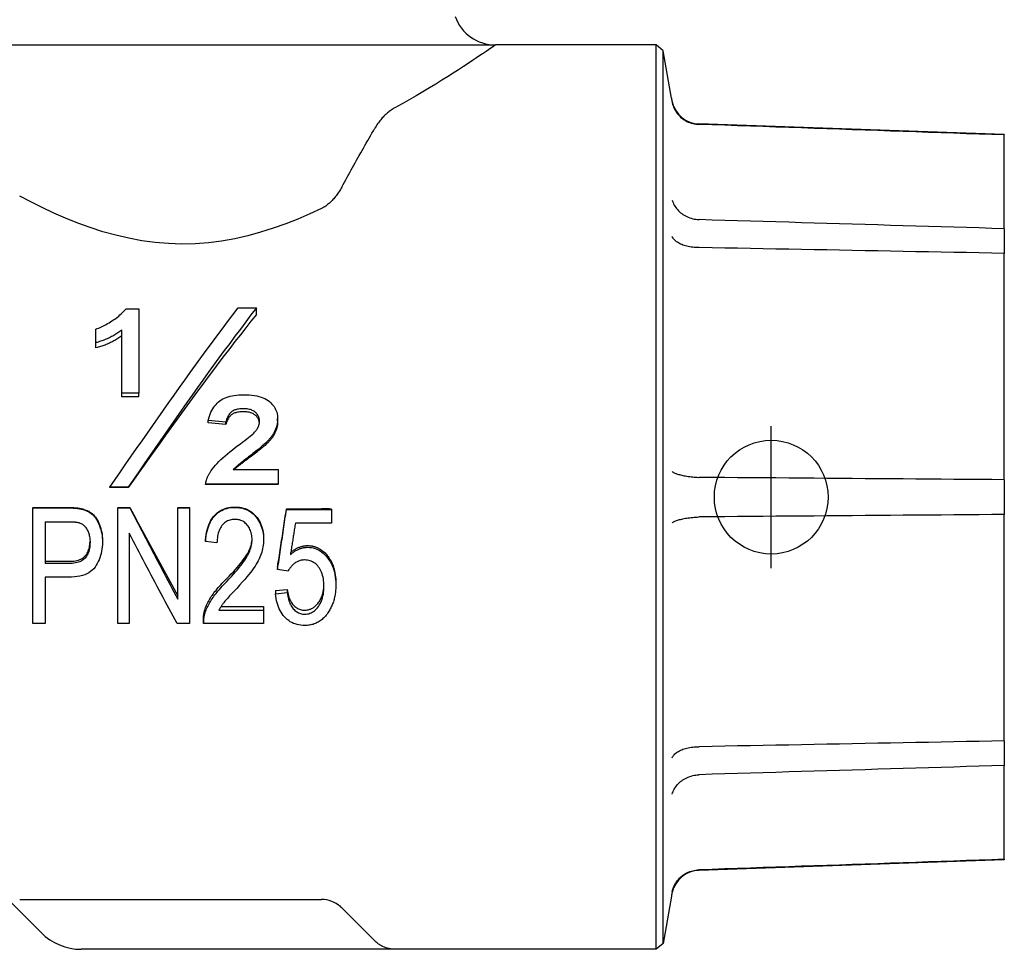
# Model space of a CAD drawing. Header units: millimetres. Extents: x 228 to 1591, y 52 to 328.
# Tile 2 of 5: x 320 to 355, y 196 to 229. Entities that reach past the tile are written whole.
import ezdxf

# ---------------------------------------------------------------- set-up
doc = ezdxf.new("R2010")
doc.units = ezdxf.units.MM
doc.layers.add('DETAIL', color=2, linetype='Continuous')
doc.layers.add('ORIGIN', color=6, linetype='Continuous')

msp = doc.modelspace()

# ---------------------------------------------------------------- linework, layer by layer
at = {"layer": 'DETAIL'}
for p, q in [((315.145, 227.717), (337.145, 227.717)), ((342.794, 227.717), (337.145, 227.717)), ((343.04, 227.51), (342.794, 227.717)), ((342.794, 195.917), (342.794, 227.717)), ((343.04, 196.123), (343.04, 227.51)), ((343.333, 225.848), (343.04, 227.51)), ((355.045, 224.567), (344.3, 224.942)), ((344.313, 224.923), (344.3, 224.923)), ((355.045, 224.567), (355.045, 224.552)), ((355.045, 221.254), (355.045, 224.552)), ((355.045, 221.254), (355.045, 220.389)), ((355.045, 212.428), (355.045, 220.389)), ((324.156, 218.444), (324.6, 218.444)), ((324.6, 218.444), (324.6, 215.473)), ((328.094, 218.469), (328.734, 218.469)), ((328.734, 218.242), (328.734, 218.469)), ((323.091, 217.249), (323.091, 217.729)), ((324.005, 215.473), (324.005, 217.69)), ((323.091, 217.064), (323.091, 217.249)), ((324.6, 215.473), (324.005, 215.473)), ((324.005, 215.348), (324.005, 215.473)), ((324.6, 215.348), (324.6, 215.473)), ((324.6, 215.348), (324.005, 215.348)), ((327.655, 214.456), (327.037, 214.516)), ((327.037, 214.424), (327.037, 214.516)), ((327.655, 214.366), (327.037, 214.424)), ((327.655, 214.366), (327.655, 214.456)), ((329.484, 214.483), (329.484, 214.577)), ((327.92, 212.784), (329.498, 212.784)), ((329.498, 212.784), (329.498, 212.273)), ((355.045, 212.428), (355.045, 211.205)), ((324.229, 212.164), (323.585, 212.164)), ((323.585, 212.153), (323.585, 212.164)), ((324.229, 212.153), (323.585, 212.153)), ((324.229, 212.153), (324.229, 212.164)), ((329.498, 212.273), (326.95, 212.273)), ((326.95, 212.258), (326.95, 212.273)), ((329.498, 212.258), (326.95, 212.258)), ((329.498, 212.258), (329.498, 212.273)), ((320.877, 211.453), (322.085, 211.453)), ((320.877, 211.453), (320.877, 211.44)), ((320.877, 211.44), (322.085, 211.44)), ((320.877, 207.37), (320.877, 211.44)), ((322.57, 211.413), (322.57, 211.399)), ((323.856, 211.453), (324.289, 211.453)), ((323.856, 211.453), (323.856, 211.44)), ((323.856, 211.44), (324.289, 211.44)), ((323.856, 207.37), (323.856, 211.44)), ((324.289, 211.453), (324.289, 211.44)), ((325.972, 211.453), (326.377, 211.453)), ((325.972, 211.453), (325.972, 211.44)), ((325.972, 211.44), (326.377, 211.44)), ((325.972, 208.226), (325.972, 211.44)), ((326.377, 211.453), (326.377, 211.44)), ((326.377, 211.44), (326.377, 207.37)), ((329.792, 211.401), (331.031, 211.401)), ((329.792, 211.401), (329.792, 211.386)), ((329.792, 211.386), (331.38, 211.386)), ((331.38, 211.399), (331.38, 211.386)), ((331.38, 211.386), (331.38, 210.901)), ((321.301, 210.951), (321.301, 209.48)), ((321.301, 210.951), (322.118, 210.951)), ((355.045, 203.244), (355.045, 211.205)), ((331.38, 210.901), (330.106, 210.901)), ((323.32, 210.297), (323.32, 210.243)), ((324.262, 210.551), (324.262, 207.37)), ((326.948, 210.315), (326.948, 210.262)), ((327.35, 210.209), (326.948, 210.262)), ((328.987, 210.361), (328.987, 210.309)), ((321.301, 209.56), (322.127, 209.56)), ((322.127, 209.48), (321.301, 209.48)), ((329.481, 209.359), (329.481, 209.272)), ((329.85, 209.21), (329.481, 209.272)), ((321.301, 208.999), (321.301, 207.37)), ((322.121, 208.999), (321.301, 208.999)), ((329.411, 208.532), (329.823, 208.573)), ((329.411, 208.532), (329.411, 208.416)), ((329.823, 208.573), (329.823, 208.459)), ((331.53, 208.807), (331.53, 208.73)), ((329.411, 208.416), (329.823, 208.459)), ((327.42, 207.838), (328.99, 207.838)), ((327.495, 207.974), (328.99, 207.974)), ((328.99, 207.974), (328.99, 207.838)), ((328.99, 207.838), (328.99, 207.37)), ((326.874, 207.522), (326.874, 207.411)), ((321.301, 207.37), (320.877, 207.37)), ((324.262, 207.37), (323.856, 207.37)), ((326.377, 207.37), (325.945, 207.37)), ((328.99, 207.37), (326.874, 207.37)), ((355.045, 203.244), (355.045, 202.379)), ((355.045, 199.081), (355.045, 202.379)), ((355.045, 199.067), (344.3, 198.691)), ((355.045, 199.081), (355.045, 199.067)), ((344.3, 198.71), (344.313, 198.71)), ((319.702, 197.96), (321.159, 196.502)), ((343.333, 197.786), (343.04, 196.123)), ((320.409, 197.667), (322.117, 197.667)), ((322.117, 197.667), (331.031, 197.667)), ((331.738, 197.374), (332.902, 196.21)), ((343.04, 196.123), (342.794, 195.917)), ((333.609, 195.917), (322.574, 195.917)), ((342.794, 195.917), (333.609, 195.917))]:
    msp.add_line(p, q, dxfattribs=at)
at = {"layer": 'DETAIL', "flags": 128}
for points in [[(337.145, 227.717), (337.139, 227.712), (337.119, 227.698), (337.085, 227.675), (337.038, 227.643), (336.978, 227.602), (336.904, 227.551), (336.816, 227.491), (336.715, 227.422), (336.601, 227.345), (336.474, 227.26), (336.334, 227.167), (336.183, 227.067), (336.019, 226.959), (335.844, 226.846), (335.658, 226.726), (335.462, 226.602), (335.257, 226.474), (335.043, 226.342), (334.82, 226.207), (334.591, 226.07), (334.355, 225.931), (334.113, 225.792), (333.866, 225.652), (333.609, 225.511)], [(333.609, 225.511), (333.576, 225.492), (333.542, 225.472), (333.509, 225.45), (333.476, 225.428), (333.443, 225.405), (333.411, 225.38), (333.379, 225.355), (333.347, 225.329), (333.316, 225.301), (333.285, 225.273), (333.254, 225.244), (333.224, 225.213), (333.194, 225.182), (333.165, 225.151), (333.136, 225.118), (333.108, 225.084), (333.08, 225.05), (333.053, 225.015), (333.026, 224.979), (333, 224.942), (332.975, 224.904), (332.95, 224.866), (332.926, 224.827), (332.902, 224.787)], [(343.361, 225.685), (343.375, 225.633), (343.391, 225.582), (343.41, 225.532), (343.432, 225.483), (343.457, 225.435), (343.485, 225.389), (343.514, 225.344), (343.547, 225.301), (343.581, 225.26), (343.618, 225.22), (343.657, 225.183), (343.698, 225.148), (343.741, 225.115), (343.785, 225.084), (343.832, 225.056), (343.88, 225.03), (343.929, 225.007), (343.98, 224.987), (344.031, 224.969), (344.084, 224.954), (344.137, 224.942), (344.191, 224.933), (344.245, 224.927), (344.3, 224.923)], [(331.738, 222.72), (331.786, 222.807), (331.833, 222.894), (331.88, 222.98), (331.928, 223.066), (331.975, 223.152), (332.022, 223.237), (332.069, 223.321), (332.116, 223.406), (332.164, 223.492), (332.212, 223.577), (332.26, 223.662), (332.308, 223.748), (332.356, 223.834), (332.405, 223.92), (332.454, 224.007), (332.503, 224.093), (332.553, 224.18), (332.602, 224.266), (332.652, 224.353), (332.702, 224.44), (332.752, 224.527), (332.802, 224.614), (332.852, 224.7), (332.902, 224.787)], [(355.045, 224.552), (354.601, 224.567), (354.157, 224.583), (353.712, 224.598), (353.268, 224.613), (352.823, 224.629), (352.377, 224.644), (351.932, 224.66), (351.486, 224.675), (351.039, 224.691), (350.593, 224.706), (350.146, 224.721), (349.699, 224.737), (349.252, 224.752), (348.804, 224.768), (348.357, 224.783), (347.908, 224.799), (347.46, 224.814), (347.011, 224.83), (346.562, 224.845), (346.113, 224.861), (345.664, 224.876), (345.214, 224.892), (344.764, 224.907), (344.313, 224.923)], [(331.738, 222.72), (331.715, 222.679), (331.692, 222.639), (331.668, 222.599), (331.644, 222.561), (331.618, 222.522), (331.593, 222.485), (331.566, 222.448), (331.539, 222.412), (331.512, 222.378), (331.484, 222.343), (331.456, 222.31), (331.427, 222.278), (331.398, 222.247), (331.368, 222.217), (331.338, 222.187), (331.307, 222.159), (331.275, 222.131), (331.242, 222.104), (331.208, 222.079), (331.174, 222.054), (331.139, 222.031), (331.104, 222.009), (331.068, 221.989), (331.031, 221.97)], [(331.031, 221.97), (330.62, 221.779), (330.199, 221.597), (329.769, 221.427), (329.331, 221.271), (328.886, 221.13), (328.434, 221.007), (327.977, 220.904), (327.514, 220.822), (327.048, 220.764), (326.579, 220.728), (326.109, 220.717), (325.639, 220.732), (325.171, 220.771), (324.705, 220.834), (324.243, 220.918), (323.787, 221.025), (323.336, 221.15), (322.891, 221.294), (322.455, 221.452), (322.026, 221.624), (321.607, 221.808), (321.197, 222), (320.798, 222.2), (320.409, 222.405)], [(343.361, 222.265), (343.375, 222.219), (343.391, 222.174), (343.41, 222.13), (343.432, 222.087), (343.457, 222.045), (343.485, 222.004), (343.514, 221.964), (343.547, 221.926), (343.581, 221.889), (343.618, 221.854), (343.657, 221.82), (343.698, 221.789), (343.741, 221.759), (343.785, 221.731), (343.832, 221.705), (343.88, 221.681), (343.929, 221.66), (343.98, 221.641), (344.031, 221.624), (344.084, 221.609), (344.137, 221.597), (344.191, 221.588), (344.245, 221.581), (344.3, 221.577)], [(344.3, 221.577), (344.3, 221.576), (344.301, 221.576), (344.301, 221.576), (344.302, 221.576), (344.303, 221.576), (344.303, 221.576), (344.304, 221.576), (344.304, 221.576), (344.305, 221.576), (344.305, 221.576), (344.306, 221.576), (344.307, 221.576), (344.307, 221.576), (344.308, 221.576), (344.308, 221.576), (344.309, 221.576), (344.309, 221.576), (344.31, 221.576), (344.31, 221.576), (344.311, 221.576), (344.312, 221.576), (344.312, 221.576), (344.313, 221.576), (344.313, 221.576)], [(355.045, 221.254), (354.601, 221.268), (354.157, 221.281), (353.712, 221.294), (353.268, 221.308), (352.823, 221.321), (352.377, 221.334), (351.932, 221.348), (351.486, 221.361), (351.039, 221.374), (350.593, 221.388), (350.146, 221.401), (349.699, 221.415), (349.252, 221.428), (348.804, 221.441), (348.357, 221.455), (347.908, 221.468), (347.46, 221.482), (347.011, 221.495), (346.562, 221.509), (346.113, 221.522), (345.664, 221.535), (345.214, 221.549), (344.764, 221.562), (344.313, 221.576)], [(344.3, 220.593), (344.245, 220.593), (344.191, 220.595), (344.137, 220.598), (344.084, 220.603), (344.031, 220.61), (343.98, 220.618), (343.929, 220.628), (343.88, 220.639), (343.832, 220.652), (343.785, 220.666), (343.741, 220.681), (343.698, 220.698), (343.657, 220.716), (343.618, 220.735), (343.581, 220.756), (343.547, 220.777), (343.514, 220.8), (343.485, 220.823), (343.457, 220.848), (343.432, 220.873), (343.41, 220.899), (343.391, 220.926), (343.375, 220.953), (343.361, 220.981)], [(344.313, 220.593), (344.313, 220.593), (344.312, 220.593), (344.312, 220.593), (344.311, 220.593), (344.31, 220.593), (344.31, 220.593), (344.309, 220.593), (344.309, 220.593), (344.308, 220.593), (344.308, 220.593), (344.307, 220.593), (344.307, 220.593), (344.306, 220.593), (344.305, 220.593), (344.305, 220.593), (344.304, 220.593), (344.304, 220.593), (344.303, 220.593), (344.303, 220.593), (344.302, 220.593), (344.301, 220.593), (344.301, 220.593), (344.3, 220.593), (344.3, 220.593)], [(355.045, 220.389), (354.601, 220.398), (354.157, 220.406), (353.712, 220.415), (353.268, 220.423), (352.823, 220.432), (352.377, 220.44), (351.932, 220.448), (351.486, 220.457), (351.039, 220.465), (350.593, 220.474), (350.146, 220.482), (349.699, 220.491), (349.252, 220.499), (348.804, 220.508), (348.357, 220.516), (347.908, 220.525), (347.46, 220.533), (347.011, 220.542), (346.562, 220.55), (346.113, 220.559), (345.664, 220.567), (345.214, 220.576), (344.764, 220.584), (344.313, 220.593)], [(323.091, 217.729), (323.133, 217.743), (323.176, 217.759), (323.22, 217.776), (323.265, 217.795), (323.311, 217.816), (323.357, 217.839), (323.404, 217.864), (323.453, 217.89), (323.501, 217.918), (323.551, 217.947), (323.602, 217.979), (323.653, 218.012), (323.704, 218.046), (323.754, 218.08), (323.801, 218.115), (323.847, 218.15), (323.892, 218.186), (323.934, 218.222), (323.976, 218.258), (324.015, 218.294), (324.053, 218.331), (324.089, 218.369), (324.123, 218.406), (324.156, 218.444)], [(323.585, 212.164), (323.773, 212.437), (323.96, 212.71), (324.148, 212.983), (324.336, 213.255), (324.524, 213.527), (324.712, 213.798), (324.9, 214.068), (325.088, 214.338), (325.276, 214.606), (325.463, 214.874), (325.651, 215.141), (325.839, 215.406), (326.027, 215.671), (326.215, 215.934), (326.403, 216.195), (326.591, 216.455), (326.779, 216.713), (326.966, 216.97), (327.154, 217.225), (327.342, 217.478), (327.53, 217.729), (327.718, 217.978), (327.906, 218.225), (328.094, 218.469)], [(328.734, 218.469), (328.546, 218.225), (328.359, 217.978), (328.171, 217.729), (327.983, 217.478), (327.796, 217.225), (327.608, 216.97), (327.42, 216.713), (327.232, 216.455), (327.045, 216.195), (326.857, 215.934), (326.669, 215.671), (326.482, 215.406), (326.294, 215.141), (326.106, 214.874), (325.919, 214.606), (325.731, 214.338), (325.543, 214.068), (325.356, 213.798), (325.168, 213.527), (324.98, 213.255), (324.793, 212.983), (324.605, 212.71), (324.417, 212.437), (324.229, 212.164)], [(328.734, 218.242), (328.546, 218.006), (328.359, 217.768), (328.171, 217.527), (327.983, 217.285), (327.796, 217.04), (327.608, 216.794), (327.42, 216.546), (327.232, 216.297), (327.045, 216.046), (326.857, 215.793), (326.669, 215.539), (326.482, 215.284), (326.294, 215.027), (326.106, 214.77), (325.919, 214.511), (325.731, 214.252), (325.543, 213.991), (325.356, 213.73), (325.168, 213.468), (324.98, 213.206), (324.793, 212.943), (324.605, 212.68), (324.417, 212.416), (324.229, 212.153)], [(324.005, 217.69), (323.971, 217.665), (323.935, 217.64), (323.9, 217.615), (323.864, 217.591), (323.828, 217.568), (323.792, 217.546), (323.756, 217.524), (323.719, 217.502), (323.682, 217.482), (323.644, 217.462), (323.607, 217.442), (323.569, 217.424), (323.53, 217.405), (323.492, 217.388), (323.453, 217.371), (323.414, 217.355), (323.375, 217.34), (323.335, 217.325), (323.295, 217.311), (323.255, 217.297), (323.214, 217.284), (323.173, 217.272), (323.132, 217.26), (323.091, 217.249)], [(324.005, 217.49), (323.971, 217.465), (323.935, 217.441), (323.9, 217.417), (323.864, 217.394), (323.828, 217.372), (323.792, 217.35), (323.756, 217.329), (323.719, 217.308), (323.682, 217.288), (323.644, 217.269), (323.607, 217.25), (323.569, 217.232), (323.53, 217.215), (323.492, 217.198), (323.453, 217.182), (323.414, 217.166), (323.375, 217.151), (323.335, 217.137), (323.295, 217.123), (323.255, 217.11), (323.214, 217.097), (323.173, 217.086), (323.132, 217.074), (323.091, 217.064)], [(327.037, 214.516), (327.058, 214.593), (327.082, 214.666), (327.108, 214.735), (327.136, 214.801), (327.167, 214.864), (327.2, 214.922), (327.236, 214.978), (327.274, 215.029), (327.315, 215.078), (327.358, 215.123), (327.403, 215.164), (327.451, 215.202), (327.502, 215.236), (327.556, 215.268), (327.614, 215.296), (327.676, 215.322), (327.74, 215.344), (327.809, 215.364), (327.88, 215.38), (327.955, 215.394), (328.034, 215.404), (328.116, 215.412), (328.201, 215.416), (328.29, 215.418)], [(328.29, 215.418), (328.391, 215.416), (328.487, 215.411), (328.579, 215.403), (328.665, 215.391), (328.748, 215.376), (328.825, 215.357), (328.899, 215.335), (328.967, 215.31), (329.031, 215.281), (329.091, 215.249), (329.146, 215.213), (329.196, 215.174), (329.242, 215.133), (329.284, 215.09), (329.322, 215.045), (329.356, 214.999), (329.386, 214.952), (329.412, 214.903), (329.434, 214.852), (329.452, 214.8), (329.466, 214.747), (329.476, 214.691), (329.482, 214.635), (329.484, 214.577)], [(328.277, 214.925), (328.233, 214.924), (328.191, 214.922), (328.15, 214.919), (328.112, 214.914), (328.076, 214.908), (328.041, 214.9), (328.009, 214.892), (327.978, 214.881), (327.949, 214.87), (327.922, 214.857), (327.897, 214.843), (327.874, 214.827), (327.852, 214.81), (327.831, 214.79), (327.811, 214.768), (327.791, 214.743), (327.772, 214.716), (327.753, 214.686), (327.735, 214.654), (327.718, 214.619), (327.701, 214.582), (327.685, 214.542), (327.67, 214.5), (327.655, 214.456)], [(328.277, 214.819), (328.233, 214.818), (328.191, 214.816), (328.15, 214.813), (328.112, 214.808), (328.076, 214.802), (328.041, 214.795), (328.009, 214.787), (327.978, 214.777), (327.949, 214.766), (327.922, 214.753), (327.897, 214.74), (327.874, 214.725), (327.852, 214.708), (327.831, 214.689), (327.811, 214.667), (327.791, 214.643), (327.772, 214.617), (327.753, 214.588), (327.735, 214.557), (327.718, 214.523), (327.701, 214.488), (327.685, 214.449), (327.67, 214.409), (327.655, 214.366)], [(328.844, 214.474), (328.843, 214.507), (328.84, 214.538), (328.835, 214.568), (328.828, 214.597), (328.819, 214.625), (328.808, 214.653), (328.796, 214.679), (328.781, 214.705), (328.764, 214.729), (328.745, 214.753), (328.725, 214.776), (328.702, 214.797), (328.677, 214.818), (328.651, 214.836), (328.622, 214.853), (328.592, 214.868), (328.559, 214.881), (328.525, 214.893), (328.488, 214.903), (328.45, 214.911), (328.41, 214.917), (328.367, 214.921), (328.323, 214.924), (328.277, 214.925)], [(328.842, 214.43), (328.838, 214.458), (328.832, 214.485), (328.825, 214.511), (328.817, 214.537), (328.806, 214.561), (328.794, 214.585), (328.78, 214.608), (328.764, 214.63), (328.746, 214.651), (328.727, 214.672), (328.706, 214.692), (328.684, 214.711), (328.659, 214.728), (328.633, 214.744), (328.605, 214.758), (328.576, 214.771), (328.544, 214.782), (328.511, 214.792), (328.476, 214.8), (328.44, 214.807), (328.402, 214.812), (328.362, 214.816), (328.32, 214.818), (328.277, 214.819)], [(328.693, 214.12), (328.705, 214.134), (328.717, 214.149), (328.728, 214.163), (328.739, 214.178), (328.749, 214.192), (328.759, 214.207), (328.768, 214.221), (328.777, 214.236), (328.785, 214.251), (328.792, 214.265), (328.799, 214.28), (328.806, 214.295), (328.812, 214.31), (328.818, 214.325), (328.823, 214.339), (328.827, 214.354), (328.831, 214.369), (328.834, 214.384), (328.837, 214.399), (328.84, 214.414), (328.841, 214.429), (328.843, 214.444), (328.844, 214.459), (328.844, 214.474)], [(329.484, 214.577), (329.484, 214.548), (329.482, 214.519), (329.48, 214.49), (329.477, 214.461), (329.474, 214.433), (329.469, 214.405), (329.463, 214.376), (329.457, 214.348), (329.45, 214.32), (329.442, 214.292), (329.433, 214.264), (329.423, 214.237), (329.413, 214.209), (329.402, 214.182), (329.389, 214.154), (329.376, 214.127), (329.362, 214.1), (329.348, 214.073), (329.332, 214.046), (329.316, 214.019), (329.298, 213.993), (329.28, 213.966), (329.261, 213.94), (329.242, 213.914)], [(329.484, 214.483), (329.484, 214.455), (329.482, 214.427), (329.48, 214.399), (329.477, 214.371), (329.474, 214.344), (329.469, 214.316), (329.463, 214.289), (329.457, 214.262), (329.45, 214.235), (329.442, 214.208), (329.433, 214.181), (329.423, 214.154), (329.413, 214.127), (329.402, 214.101), (329.389, 214.074), (329.376, 214.048), (329.362, 214.022), (329.348, 213.996), (329.332, 213.97), (329.316, 213.944), (329.298, 213.919), (329.28, 213.893), (329.261, 213.868), (329.242, 213.842)], [(327.147, 212.751), (327.191, 212.813), (327.24, 212.876), (327.294, 212.94), (327.353, 213.004), (327.416, 213.07), (327.484, 213.137), (327.557, 213.204), (327.634, 213.273), (327.716, 213.343), (327.803, 213.413), (327.895, 213.485), (327.991, 213.557), (328.086, 213.628), (328.175, 213.694), (328.257, 213.756), (328.332, 213.814), (328.401, 213.867), (328.462, 213.916), (328.518, 213.961), (328.566, 214.001), (328.608, 214.037), (328.643, 214.069), (328.671, 214.097), (328.693, 214.12)], [(329.242, 213.914), (329.226, 213.894), (329.208, 213.873), (329.189, 213.851), (329.168, 213.829), (329.145, 213.805), (329.121, 213.781), (329.095, 213.755), (329.068, 213.729), (329.039, 213.702), (329.008, 213.674), (328.976, 213.646), (328.942, 213.616), (328.907, 213.585), (328.87, 213.554), (328.831, 213.521), (328.79, 213.488), (328.748, 213.454), (328.705, 213.419), (328.66, 213.383), (328.613, 213.346), (328.564, 213.308), (328.514, 213.27), (328.463, 213.23), (328.409, 213.19)], [(329.242, 213.842), (329.226, 213.823), (329.208, 213.803), (329.189, 213.782), (329.168, 213.76), (329.145, 213.737), (329.121, 213.714), (329.095, 213.689), (329.068, 213.664), (329.039, 213.638), (329.008, 213.611), (328.976, 213.583), (328.942, 213.554), (328.907, 213.525), (328.87, 213.494), (328.831, 213.463), (328.79, 213.431), (328.748, 213.398), (328.705, 213.364), (328.66, 213.329), (328.613, 213.294), (328.564, 213.257), (328.514, 213.22), (328.463, 213.182), (328.409, 213.143)], [(328.409, 213.19), (328.381, 213.168), (328.353, 213.147), (328.326, 213.127), (328.299, 213.107), (328.273, 213.087), (328.248, 213.067), (328.224, 213.048), (328.2, 213.029), (328.178, 213.011), (328.155, 212.993), (328.134, 212.976), (328.113, 212.959), (328.093, 212.942), (328.074, 212.926), (328.055, 212.91), (328.037, 212.894), (328.02, 212.879), (328.004, 212.864), (327.988, 212.85), (327.973, 212.836), (327.959, 212.822), (327.945, 212.809), (327.932, 212.796), (327.92, 212.784)], [(328.409, 213.143), (328.384, 213.125), (328.359, 213.107), (328.335, 213.089), (328.311, 213.071), (328.288, 213.054), (328.265, 213.037), (328.243, 213.021), (328.222, 213.004), (328.201, 212.988), (328.18, 212.973), (328.16, 212.957), (328.141, 212.942), (328.123, 212.927), (328.104, 212.913), (328.087, 212.898), (328.07, 212.885), (328.053, 212.871), (328.038, 212.858), (328.022, 212.845), (328.008, 212.832), (327.993, 212.819), (327.98, 212.807), (327.967, 212.795), (327.954, 212.784)], [(326.95, 212.273), (326.953, 212.293), (326.955, 212.313), (326.959, 212.332), (326.962, 212.352), (326.967, 212.372), (326.971, 212.392), (326.977, 212.412), (326.982, 212.431), (326.989, 212.451), (326.996, 212.471), (327.003, 212.491), (327.011, 212.511), (327.02, 212.531), (327.029, 212.551), (327.038, 212.571), (327.048, 212.591), (327.059, 212.611), (327.07, 212.631), (327.081, 212.651), (327.093, 212.671), (327.106, 212.691), (327.119, 212.711), (327.133, 212.731), (327.147, 212.751)], [(343.361, 212.724), (343.375, 212.712), (343.391, 212.7), (343.41, 212.687), (343.432, 212.675), (343.457, 212.663), (343.485, 212.652), (343.514, 212.64), (343.547, 212.629), (343.581, 212.618), (343.618, 212.608), (343.657, 212.598), (343.698, 212.588), (343.741, 212.579), (343.785, 212.57), (343.832, 212.562), (343.88, 212.554), (343.929, 212.547), (343.98, 212.54), (344.031, 212.534), (344.084, 212.528), (344.137, 212.523), (344.191, 212.519), (344.245, 212.515), (344.3, 212.512)], [(344.3, 212.512), (344.3, 212.512), (344.301, 212.512), (344.301, 212.512), (344.302, 212.512), (344.303, 212.512), (344.303, 212.512), (344.304, 212.512), (344.304, 212.512), (344.305, 212.512), (344.305, 212.512), (344.306, 212.512), (344.307, 212.512), (344.307, 212.512), (344.308, 212.512), (344.308, 212.512), (344.309, 212.512), (344.309, 212.512), (344.31, 212.512), (344.31, 212.512), (344.311, 212.512), (344.312, 212.512), (344.312, 212.512), (344.313, 212.512), (344.313, 212.512)], [(355.045, 212.428), (354.601, 212.432), (354.157, 212.435), (353.712, 212.439), (353.268, 212.442), (352.823, 212.446), (352.377, 212.449), (351.932, 212.453), (351.486, 212.456), (351.039, 212.46), (350.593, 212.463), (350.146, 212.466), (349.699, 212.47), (349.252, 212.473), (348.804, 212.477), (348.357, 212.48), (347.908, 212.484), (347.46, 212.487), (347.011, 212.491), (346.562, 212.494), (346.113, 212.498), (345.664, 212.501), (345.214, 212.505), (344.764, 212.508), (344.313, 212.512)], [(322.085, 211.453), (322.111, 211.453), (322.137, 211.452), (322.162, 211.452), (322.186, 211.452), (322.21, 211.451), (322.234, 211.45), (322.257, 211.449), (322.28, 211.448), (322.302, 211.447), (322.323, 211.446), (322.344, 211.444), (322.364, 211.443), (322.384, 211.441), (322.404, 211.439), (322.423, 211.437), (322.441, 211.435), (322.459, 211.433), (322.476, 211.43), (322.493, 211.428), (322.509, 211.425), (322.525, 211.422), (322.541, 211.419), (322.555, 211.416), (322.57, 211.413)], [(322.085, 211.44), (322.111, 211.44), (322.137, 211.44), (322.162, 211.439), (322.186, 211.439), (322.21, 211.438), (322.234, 211.437), (322.257, 211.436), (322.28, 211.435), (322.302, 211.434), (322.323, 211.433), (322.344, 211.431), (322.364, 211.43), (322.384, 211.428), (322.404, 211.426), (322.423, 211.424), (322.441, 211.422), (322.459, 211.419), (322.476, 211.417), (322.493, 211.414), (322.509, 211.411), (322.525, 211.408), (322.541, 211.405), (322.555, 211.402), (322.57, 211.399)], [(322.57, 211.413), (322.628, 211.4), (322.683, 211.383), (322.737, 211.364), (322.787, 211.342), (322.836, 211.318), (322.882, 211.29), (322.925, 211.26), (322.966, 211.227), (323.005, 211.191), (323.041, 211.152), (323.076, 211.109), (323.109, 211.062), (323.14, 211.013), (323.169, 210.959), (323.197, 210.902), (323.222, 210.842), (323.245, 210.779), (323.265, 210.715), (323.281, 210.649), (323.295, 210.582), (323.306, 210.513), (323.313, 210.443), (323.318, 210.371), (323.32, 210.297)], [(322.57, 211.399), (322.628, 211.385), (322.683, 211.368), (322.737, 211.348), (322.787, 211.326), (322.836, 211.3), (322.882, 211.272), (322.925, 211.24), (322.966, 211.206), (323.005, 211.169), (323.041, 211.128), (323.076, 211.084), (323.109, 211.036), (323.14, 210.984), (323.169, 210.929), (323.197, 210.87), (323.222, 210.808), (323.245, 210.743), (323.265, 210.676), (323.281, 210.608), (323.295, 210.538), (323.306, 210.467), (323.313, 210.394), (323.318, 210.319), (323.32, 210.243)], [(324.289, 211.453), (324.359, 211.322), (324.429, 211.191), (324.499, 211.061), (324.57, 210.93), (324.64, 210.799), (324.71, 210.669), (324.78, 210.539), (324.85, 210.408), (324.92, 210.278), (324.99, 210.148), (325.06, 210.018), (325.13, 209.889), (325.201, 209.759), (325.271, 209.63), (325.341, 209.501), (325.411, 209.372), (325.481, 209.243), (325.551, 209.114), (325.621, 208.986), (325.691, 208.858), (325.762, 208.73), (325.832, 208.602), (325.902, 208.475), (325.972, 208.348)], [(324.289, 211.44), (324.359, 211.304), (324.429, 211.169), (324.499, 211.034), (324.57, 210.899), (324.64, 210.763), (324.71, 210.628), (324.78, 210.493), (324.85, 210.359), (324.92, 210.224), (324.99, 210.089), (325.06, 209.955), (325.13, 209.82), (325.201, 209.686), (325.271, 209.552), (325.341, 209.419), (325.411, 209.285), (325.481, 209.152), (325.551, 209.019), (325.621, 208.886), (325.691, 208.753), (325.762, 208.621), (325.832, 208.489), (325.902, 208.357), (325.972, 208.226)], [(326.948, 210.315), (326.956, 210.407), (326.968, 210.495), (326.983, 210.579), (327.001, 210.66), (327.023, 210.737), (327.047, 210.81), (327.075, 210.88), (327.105, 210.946), (327.139, 211.008), (327.176, 211.067), (327.217, 211.121), (327.26, 211.172), (327.306, 211.22), (327.355, 211.263), (327.407, 211.302), (327.461, 211.337), (327.517, 211.367), (327.577, 211.394), (327.639, 211.417), (327.703, 211.435), (327.77, 211.449), (327.84, 211.46), (327.912, 211.466), (327.987, 211.468)], [(326.948, 210.262), (326.956, 210.357), (326.968, 210.448), (326.983, 210.536), (327.001, 210.619), (327.023, 210.699), (327.047, 210.775), (327.075, 210.847), (327.105, 210.915), (327.139, 210.979), (327.176, 211.04), (327.217, 211.097), (327.26, 211.15), (327.306, 211.199), (327.355, 211.243), (327.407, 211.284), (327.461, 211.32), (327.517, 211.352), (327.577, 211.379), (327.639, 211.403), (327.703, 211.422), (327.77, 211.437), (327.84, 211.447), (327.912, 211.454), (327.987, 211.456)], [(327.987, 211.468), (328.063, 211.466), (328.136, 211.459), (328.207, 211.448), (328.274, 211.433), (328.339, 211.413), (328.402, 211.388), (328.461, 211.36), (328.518, 211.326), (328.573, 211.289), (328.624, 211.247), (328.673, 211.2), (328.719, 211.15), (328.762, 211.095), (328.801, 211.039), (328.836, 210.981), (328.868, 210.92), (328.896, 210.858), (328.92, 210.793), (328.941, 210.726), (328.957, 210.657), (328.97, 210.586), (328.98, 210.513), (328.985, 210.438), (328.987, 210.361)], [(327.987, 211.456), (328.063, 211.453), (328.136, 211.446), (328.207, 211.435), (328.274, 211.419), (328.339, 211.398), (328.402, 211.373), (328.461, 211.343), (328.518, 211.309), (328.573, 211.27), (328.624, 211.227), (328.673, 211.179), (328.719, 211.126), (328.762, 211.07), (328.801, 211.012), (328.836, 210.951), (328.868, 210.889), (328.896, 210.824), (328.92, 210.757), (328.941, 210.688), (328.957, 210.616), (328.97, 210.543), (328.98, 210.467), (328.985, 210.389), (328.987, 210.309)], [(329.481, 209.359), (329.494, 209.443), (329.507, 209.527), (329.52, 209.612), (329.533, 209.696), (329.546, 209.781), (329.559, 209.866), (329.572, 209.951), (329.585, 210.036), (329.598, 210.121), (329.611, 210.206), (329.624, 210.291), (329.637, 210.376), (329.65, 210.461), (329.662, 210.546), (329.675, 210.632), (329.688, 210.717), (329.701, 210.802), (329.714, 210.888), (329.727, 210.973), (329.74, 211.059), (329.753, 211.144), (329.766, 211.23), (329.779, 211.315), (329.792, 211.401)], [(329.481, 209.272), (329.494, 209.359), (329.507, 209.446), (329.52, 209.534), (329.533, 209.622), (329.546, 209.709), (329.559, 209.797), (329.572, 209.885), (329.585, 209.973), (329.598, 210.061), (329.611, 210.149), (329.624, 210.237), (329.637, 210.325), (329.65, 210.413), (329.662, 210.501), (329.675, 210.59), (329.688, 210.678), (329.701, 210.767), (329.714, 210.855), (329.727, 210.943), (329.74, 211.032), (329.753, 211.12), (329.766, 211.209), (329.779, 211.298), (329.792, 211.386)], [(322.118, 210.951), (322.142, 210.951), (322.165, 210.951), (322.188, 210.95), (322.21, 210.95), (322.231, 210.949), (322.252, 210.949), (322.272, 210.948), (322.291, 210.947), (322.31, 210.946), (322.328, 210.945), (322.345, 210.943), (322.362, 210.942), (322.378, 210.94), (322.394, 210.938), (322.409, 210.936), (322.423, 210.934), (322.437, 210.932), (322.45, 210.93), (322.462, 210.927), (322.474, 210.925), (322.485, 210.922), (322.496, 210.919), (322.505, 210.916), (322.515, 210.913)], [(327.978, 211.036), (327.932, 211.035), (327.887, 211.03), (327.843, 211.022), (327.802, 211.012), (327.761, 210.998), (327.723, 210.981), (327.686, 210.961), (327.65, 210.938), (327.616, 210.912), (327.584, 210.883), (327.553, 210.851), (327.524, 210.816), (327.496, 210.778), (327.472, 210.738), (327.449, 210.695), (327.429, 210.65), (327.411, 210.603), (327.395, 210.554), (327.382, 210.502), (327.371, 210.448), (327.362, 210.392), (327.356, 210.333), (327.352, 210.272), (327.35, 210.209)], [(328.585, 210.322), (328.584, 210.371), (328.58, 210.42), (328.574, 210.467), (328.566, 210.512), (328.556, 210.557), (328.543, 210.6), (328.528, 210.641), (328.51, 210.682), (328.49, 210.721), (328.468, 210.758), (328.444, 210.795), (328.417, 210.83), (328.388, 210.863), (328.358, 210.893), (328.327, 210.92), (328.294, 210.944), (328.259, 210.966), (328.223, 210.985), (328.186, 211), (328.147, 211.013), (328.107, 211.023), (328.066, 211.03), (328.023, 211.035), (327.978, 211.036)], [(343.361, 210.909), (343.375, 210.921), (343.391, 210.934), (343.41, 210.946), (343.432, 210.958), (343.457, 210.97), (343.485, 210.982), (343.514, 210.993), (343.547, 211.004), (343.581, 211.015), (343.618, 211.026), (343.657, 211.036), (343.698, 211.045), (343.741, 211.055), (343.785, 211.063), (343.832, 211.072), (343.88, 211.08), (343.929, 211.087), (343.98, 211.094), (344.031, 211.1), (344.084, 211.105), (344.137, 211.11), (344.191, 211.114), (344.245, 211.118), (344.3, 211.121)], [(344.313, 211.121), (344.313, 211.121), (344.312, 211.121), (344.312, 211.121), (344.311, 211.121), (344.31, 211.121), (344.31, 211.121), (344.309, 211.121), (344.309, 211.121), (344.308, 211.121), (344.308, 211.121), (344.307, 211.121), (344.307, 211.121), (344.306, 211.121), (344.305, 211.121), (344.305, 211.121), (344.304, 211.121), (344.304, 211.121), (344.303, 211.121), (344.303, 211.121), (344.302, 211.121), (344.301, 211.121), (344.301, 211.121), (344.3, 211.121), (344.3, 211.121)], [(355.045, 211.205), (354.601, 211.202), (354.157, 211.198), (353.712, 211.195), (353.268, 211.191), (352.823, 211.188), (352.377, 211.184), (351.932, 211.181), (351.486, 211.177), (351.039, 211.174), (350.593, 211.17), (350.146, 211.167), (349.699, 211.163), (349.252, 211.16), (348.804, 211.156), (348.357, 211.153), (347.908, 211.149), (347.46, 211.146), (347.011, 211.142), (346.562, 211.139), (346.113, 211.135), (345.664, 211.132), (345.214, 211.128), (344.764, 211.125), (344.313, 211.121)], [(322.515, 210.913), (322.542, 210.903), (322.568, 210.891), (322.593, 210.877), (322.617, 210.861), (322.641, 210.844), (322.664, 210.824), (322.685, 210.803), (322.706, 210.78), (322.726, 210.756), (322.746, 210.729), (322.764, 210.701), (322.781, 210.671), (322.798, 210.639), (322.813, 210.607), (322.826, 210.573), (322.838, 210.539), (322.849, 210.504), (322.858, 210.467), (322.866, 210.43), (322.872, 210.391), (322.877, 210.352), (322.881, 210.311), (322.883, 210.27), (322.884, 210.228)], [(330.106, 210.901), (330.099, 210.854), (330.092, 210.808), (330.084, 210.762), (330.077, 210.716), (330.07, 210.67), (330.063, 210.624), (330.055, 210.577), (330.048, 210.531), (330.041, 210.485), (330.034, 210.439), (330.026, 210.393), (330.019, 210.347), (330.012, 210.301), (330.005, 210.255), (329.997, 210.209), (329.99, 210.163), (329.983, 210.117), (329.976, 210.071), (329.969, 210.025), (329.961, 209.979), (329.954, 209.933), (329.947, 209.887), (329.94, 209.841), (329.932, 209.795)], [(323.32, 210.243), (323.318, 210.157), (323.312, 210.073), (323.303, 209.992), (323.291, 209.912), (323.275, 209.835), (323.255, 209.76), (323.231, 209.688), (323.204, 209.617), (323.174, 209.549), (323.14, 209.484), (323.102, 209.42), (323.06, 209.359), (323.014, 209.301), (322.962, 209.249), (322.904, 209.201), (322.841, 209.158), (322.771, 209.121), (322.696, 209.088), (322.615, 209.061), (322.528, 209.039), (322.435, 209.021), (322.336, 209.009), (322.232, 209.001), (322.121, 208.999)], [(322.127, 209.56), (322.193, 209.561), (322.255, 209.565), (322.315, 209.571), (322.371, 209.58), (322.424, 209.591), (322.473, 209.605), (322.52, 209.621), (322.563, 209.64), (322.603, 209.662), (322.64, 209.685), (322.674, 209.712), (322.704, 209.741), (322.732, 209.772), (322.757, 209.805), (322.78, 209.841), (322.801, 209.878), (322.819, 209.918), (322.835, 209.96), (322.849, 210.004), (322.86, 210.05), (322.87, 210.098), (322.876, 210.148), (322.881, 210.2), (322.883, 210.254)], [(325.945, 207.37), (325.874, 207.499), (325.804, 207.629), (325.734, 207.759), (325.664, 207.889), (325.594, 208.02), (325.524, 208.151), (325.454, 208.282), (325.384, 208.414), (325.313, 208.546), (325.243, 208.678), (325.173, 208.81), (325.103, 208.943), (325.033, 209.076), (324.963, 209.209), (324.893, 209.342), (324.823, 209.476), (324.752, 209.61), (324.682, 209.744), (324.612, 209.878), (324.542, 210.012), (324.472, 210.147), (324.402, 210.282), (324.332, 210.416), (324.262, 210.551)], [(327.691, 208.951), (327.774, 209.036), (327.853, 209.117), (327.926, 209.196), (327.996, 209.271), (328.061, 209.344), (328.121, 209.414), (328.177, 209.481), (328.229, 209.545), (328.276, 209.607), (328.319, 209.665), (328.357, 209.72), (328.391, 209.773), (328.42, 209.823), (328.448, 209.873), (328.473, 209.922), (328.495, 209.971), (328.515, 210.019), (328.532, 210.068), (328.547, 210.116), (328.559, 210.163), (328.569, 210.21), (328.577, 210.257), (328.582, 210.303), (328.584, 210.349)], [(327.691, 208.85), (327.776, 208.939), (327.856, 209.025), (327.931, 209.108), (328.002, 209.188), (328.068, 209.265), (328.129, 209.339), (328.186, 209.409), (328.238, 209.476), (328.285, 209.541), (328.327, 209.602), (328.365, 209.659), (328.399, 209.714), (328.428, 209.767), (328.456, 209.82), (328.48, 209.872), (328.502, 209.923), (328.521, 209.975), (328.538, 210.025), (328.552, 210.076), (328.564, 210.126), (328.573, 210.176), (328.58, 210.225), (328.583, 210.274), (328.585, 210.322)], [(328.987, 210.309), (328.986, 210.247), (328.982, 210.186), (328.976, 210.125), (328.967, 210.064), (328.956, 210.003), (328.943, 209.943), (328.927, 209.883), (328.908, 209.824), (328.886, 209.764), (328.862, 209.703), (328.834, 209.642), (328.803, 209.58), (328.768, 209.517), (328.731, 209.454), (328.69, 209.389), (328.646, 209.325), (328.596, 209.256), (328.539, 209.182), (328.475, 209.101), (328.403, 209.015), (328.324, 208.922), (328.238, 208.824), (328.144, 208.72), (328.042, 208.609)], [(322.884, 210.228), (322.882, 210.169), (322.879, 210.113), (322.873, 210.059), (322.864, 210.007), (322.854, 209.958), (322.84, 209.911), (322.825, 209.866), (322.807, 209.823), (322.787, 209.783), (322.764, 209.745), (322.739, 209.709), (322.711, 209.675), (322.681, 209.644), (322.647, 209.616), (322.61, 209.59), (322.57, 209.567), (322.526, 209.546), (322.479, 209.529), (322.429, 209.514), (322.375, 209.502), (322.318, 209.492), (322.258, 209.486), (322.194, 209.482), (322.127, 209.48)], [(329.932, 209.795), (329.956, 209.816), (329.981, 209.836), (330.005, 209.856), (330.03, 209.874), (330.054, 209.891), (330.079, 209.908), (330.103, 209.923), (330.128, 209.938), (330.153, 209.952), (330.178, 209.965), (330.203, 209.977), (330.228, 209.988), (330.253, 209.998), (330.279, 210.008), (330.304, 210.016), (330.329, 210.024), (330.355, 210.03), (330.38, 210.036), (330.406, 210.041), (330.432, 210.045), (330.458, 210.048), (330.484, 210.05), (330.51, 210.052), (330.536, 210.052)], [(329.945, 209.875), (329.969, 209.894), (329.992, 209.913), (330.016, 209.931), (330.04, 209.947), (330.064, 209.964), (330.088, 209.979), (330.112, 209.993), (330.137, 210.007), (330.161, 210.02), (330.185, 210.032), (330.21, 210.043), (330.235, 210.053), (330.259, 210.062), (330.284, 210.071), (330.309, 210.079), (330.334, 210.086), (330.359, 210.092), (330.384, 210.097), (330.409, 210.102), (330.434, 210.106), (330.46, 210.109), (330.485, 210.111), (330.51, 210.112), (330.536, 210.112)], [(330.536, 210.112), (330.559, 210.112), (330.582, 210.111), (330.604, 210.11), (330.626, 210.108), (330.648, 210.106), (330.67, 210.103), (330.692, 210.099), (330.714, 210.095), (330.735, 210.09), (330.756, 210.085), (330.777, 210.079), (330.798, 210.073), (330.818, 210.066), (330.838, 210.059), (330.859, 210.051), (330.879, 210.043), (330.898, 210.034), (330.918, 210.024), (330.937, 210.014), (330.956, 210.003), (330.975, 209.992), (330.994, 209.981), (331.013, 209.968), (331.031, 209.955)], [(330.536, 210.052), (330.605, 210.05), (330.672, 210.042), (330.737, 210.029), (330.8, 210.011), (330.862, 209.987), (330.921, 209.959), (330.979, 209.925), (331.035, 209.886), (331.09, 209.843), (331.142, 209.793), (331.193, 209.739), (331.242, 209.68), (331.288, 209.616), (331.33, 209.55), (331.368, 209.481), (331.402, 209.409), (331.432, 209.334), (331.458, 209.256), (331.48, 209.175), (331.498, 209.092), (331.512, 209.006), (331.522, 208.916), (331.528, 208.824), (331.53, 208.73)], [(331.031, 209.955), (331.062, 209.932), (331.093, 209.907), (331.122, 209.881), (331.151, 209.853), (331.178, 209.825), (331.204, 209.795), (331.23, 209.764), (331.257, 209.73), (331.284, 209.692), (331.311, 209.652), (331.337, 209.608), (331.363, 209.56), (331.388, 209.509), (331.412, 209.456), (331.434, 209.4), (331.453, 209.341), (331.471, 209.281), (331.487, 209.218), (331.5, 209.152), (331.511, 209.084), (331.519, 209.015), (331.525, 208.945), (331.529, 208.876), (331.53, 208.807)], [(330.432, 209.608), (330.401, 209.607), (330.369, 209.605), (330.339, 209.601), (330.309, 209.596), (330.279, 209.589), (330.251, 209.58), (330.222, 209.57), (330.195, 209.559), (330.167, 209.546), (330.141, 209.531), (330.115, 209.515), (330.089, 209.497), (330.065, 209.478), (330.041, 209.459), (330.018, 209.438), (329.996, 209.416), (329.974, 209.394), (329.954, 209.37), (329.935, 209.346), (329.916, 209.32), (329.898, 209.294), (329.881, 209.267), (329.865, 209.239), (329.85, 209.21)], [(331.112, 208.683), (331.111, 208.753), (331.107, 208.82), (331.1, 208.885), (331.091, 208.948), (331.08, 209.008), (331.065, 209.065), (331.048, 209.12), (331.029, 209.173), (331.007, 209.223), (330.982, 209.271), (330.955, 209.316), (330.925, 209.359), (330.893, 209.399), (330.859, 209.435), (330.824, 209.468), (330.787, 209.497), (330.748, 209.523), (330.708, 209.546), (330.666, 209.565), (330.623, 209.58), (330.577, 209.592), (330.531, 209.601), (330.482, 209.606), (330.432, 209.608)], [(326.92, 207.848), (326.934, 207.891), (326.95, 207.935), (326.967, 207.978), (326.985, 208.021), (327.005, 208.064), (327.026, 208.107), (327.048, 208.149), (327.072, 208.192), (327.097, 208.235), (327.123, 208.277), (327.15, 208.319), (327.179, 208.361), (327.21, 208.404), (327.243, 208.448), (327.278, 208.493), (327.315, 208.539), (327.354, 208.587), (327.396, 208.635), (327.44, 208.685), (327.485, 208.736), (327.534, 208.788), (327.584, 208.841), (327.637, 208.896), (327.691, 208.951)], [(326.92, 207.708), (326.934, 207.753), (326.95, 207.798), (326.967, 207.842), (326.985, 207.887), (327.005, 207.931), (327.026, 207.976), (327.048, 208.02), (327.072, 208.064), (327.097, 208.108), (327.123, 208.152), (327.15, 208.196), (327.179, 208.239), (327.21, 208.284), (327.243, 208.329), (327.278, 208.376), (327.315, 208.423), (327.354, 208.473), (327.396, 208.523), (327.44, 208.574), (327.485, 208.627), (327.534, 208.681), (327.584, 208.736), (327.637, 208.792), (327.691, 208.85)], [(328.042, 208.609), (327.985, 208.549), (327.931, 208.492), (327.881, 208.438), (327.834, 208.388), (327.791, 208.341), (327.751, 208.297), (327.715, 208.257), (327.682, 208.22), (327.653, 208.186), (327.627, 208.156), (327.605, 208.129), (327.586, 208.105), (327.57, 208.083), (327.553, 208.061), (327.538, 208.038), (327.522, 208.016), (327.508, 207.994), (327.494, 207.972), (327.48, 207.95), (327.467, 207.927), (327.455, 207.905), (327.443, 207.883), (327.431, 207.861), (327.42, 207.838)], [(329.823, 208.573), (329.831, 208.513), (329.841, 208.456), (329.853, 208.401), (329.866, 208.349), (329.882, 208.299), (329.898, 208.252), (329.917, 208.208), (329.937, 208.166), (329.959, 208.127), (329.982, 208.09), (330.008, 208.056), (330.034, 208.024), (330.063, 207.995), (330.092, 207.968), (330.122, 207.944), (330.153, 207.923), (330.185, 207.904), (330.219, 207.888), (330.253, 207.874), (330.288, 207.862), (330.324, 207.854), (330.361, 207.847), (330.399, 207.844), (330.438, 207.842)], [(330.438, 207.702), (330.485, 207.704), (330.53, 207.709), (330.575, 207.718), (330.618, 207.731), (330.659, 207.748), (330.7, 207.769), (330.739, 207.793), (330.777, 207.82), (330.814, 207.852), (330.85, 207.887), (330.884, 207.926), (330.917, 207.969), (330.948, 208.015), (330.977, 208.063), (331.002, 208.114), (331.025, 208.167), (331.046, 208.223), (331.063, 208.281), (331.078, 208.342), (331.091, 208.405), (331.1, 208.471), (331.107, 208.539), (331.111, 208.61), (331.112, 208.683)], [(331.031, 208.306), (331.036, 208.319), (331.041, 208.333), (331.046, 208.347), (331.051, 208.362), (331.056, 208.377), (331.061, 208.392), (331.065, 208.408), (331.069, 208.424), (331.074, 208.44), (331.078, 208.457), (331.081, 208.474), (331.085, 208.492), (331.088, 208.51), (331.092, 208.528), (331.095, 208.547), (331.098, 208.566), (331.1, 208.586), (331.103, 208.606), (331.105, 208.627), (331.107, 208.648), (331.108, 208.669), (331.11, 208.691), (331.111, 208.714), (331.111, 208.737)], [(331.53, 208.73), (331.529, 208.684), (331.528, 208.639), (331.526, 208.594), (331.523, 208.55), (331.519, 208.506), (331.514, 208.463), (331.508, 208.421), (331.502, 208.379), (331.494, 208.338), (331.486, 208.297), (331.477, 208.257), (331.467, 208.217), (331.456, 208.178), (331.444, 208.139), (331.431, 208.101), (331.417, 208.064), (331.403, 208.027), (331.388, 207.991), (331.371, 207.955), (331.354, 207.92), (331.336, 207.885), (331.317, 207.851), (331.297, 207.817), (331.277, 207.784)], [(330.438, 207.304), (330.367, 207.306), (330.298, 207.312), (330.23, 207.322), (330.166, 207.337), (330.103, 207.356), (330.042, 207.379), (329.984, 207.406), (329.928, 207.437), (329.874, 207.473), (329.823, 207.513), (329.774, 207.557), (329.727, 207.605), (329.682, 207.657), (329.641, 207.711), (329.603, 207.769), (329.569, 207.829), (329.538, 207.892), (329.51, 207.958), (329.485, 208.027), (329.464, 208.099), (329.446, 208.174), (329.431, 208.252), (329.419, 208.332), (329.411, 208.416)], [(329.823, 208.459), (329.831, 208.397), (329.841, 208.337), (329.853, 208.28), (329.866, 208.226), (329.882, 208.175), (329.898, 208.126), (329.917, 208.08), (329.937, 208.037), (329.959, 207.996), (329.982, 207.958), (330.008, 207.923), (330.034, 207.89), (330.063, 207.86), (330.092, 207.832), (330.122, 207.808), (330.153, 207.785), (330.185, 207.766), (330.219, 207.749), (330.253, 207.734), (330.288, 207.723), (330.324, 207.714), (330.361, 207.707), (330.399, 207.703), (330.438, 207.702)], [(330.438, 207.842), (330.47, 207.843), (330.501, 207.846), (330.532, 207.85), (330.562, 207.855), (330.591, 207.863), (330.62, 207.872), (330.649, 207.882), (330.676, 207.895), (330.704, 207.909), (330.73, 207.924), (330.756, 207.942), (330.782, 207.961), (330.807, 207.981), (330.831, 208.003), (330.855, 208.027), (330.878, 208.053), (330.901, 208.08), (330.923, 208.109), (330.944, 208.139), (330.964, 208.17), (330.983, 208.202), (331, 208.236), (331.016, 208.27), (331.031, 208.306)], [(326.874, 207.522), (326.874, 207.536), (326.874, 207.55), (326.874, 207.564), (326.875, 207.577), (326.875, 207.591), (326.876, 207.605), (326.877, 207.619), (326.878, 207.633), (326.879, 207.646), (326.881, 207.66), (326.882, 207.674), (326.884, 207.687), (326.886, 207.701), (326.888, 207.715), (326.891, 207.728), (326.893, 207.742), (326.896, 207.755), (326.899, 207.768), (326.902, 207.782), (326.905, 207.795), (326.909, 207.808), (326.912, 207.822), (326.916, 207.835), (326.92, 207.848)], [(326.874, 207.37), (326.874, 207.384), (326.874, 207.399), (326.874, 207.413), (326.875, 207.428), (326.875, 207.442), (326.876, 207.456), (326.877, 207.471), (326.878, 207.485), (326.879, 207.499), (326.881, 207.513), (326.882, 207.527), (326.884, 207.542), (326.886, 207.556), (326.888, 207.57), (326.891, 207.584), (326.893, 207.598), (326.896, 207.612), (326.899, 207.625), (326.902, 207.639), (326.905, 207.653), (326.909, 207.667), (326.912, 207.681), (326.916, 207.694), (326.92, 207.708)], [(331.277, 207.784), (331.251, 207.744), (331.224, 207.707), (331.196, 207.671), (331.168, 207.636), (331.139, 207.604), (331.109, 207.573), (331.078, 207.544), (331.047, 207.516), (331.015, 207.491), (330.982, 207.466), (330.948, 207.444), (330.913, 207.423), (330.878, 207.404), (330.842, 207.387), (330.805, 207.371), (330.767, 207.357), (330.729, 207.344), (330.69, 207.334), (330.65, 207.324), (330.609, 207.317), (330.568, 207.311), (330.525, 207.307), (330.482, 207.304), (330.438, 207.304)], [(343.361, 202.652), (343.375, 202.68), (343.391, 202.707), (343.41, 202.734), (343.432, 202.76), (343.457, 202.785), (343.485, 202.81), (343.514, 202.833), (343.547, 202.856), (343.581, 202.878), (343.618, 202.898), (343.657, 202.917), (343.698, 202.935), (343.741, 202.952), (343.785, 202.968), (343.832, 202.982), (343.88, 202.994), (343.929, 203.006), (343.98, 203.015), (344.031, 203.024), (344.084, 203.03), (344.137, 203.035), (344.191, 203.039), (344.245, 203.041), (344.3, 203.041)], [(344.3, 203.041), (344.3, 203.041), (344.301, 203.041), (344.301, 203.041), (344.302, 203.041), (344.303, 203.041), (344.303, 203.041), (344.304, 203.041), (344.304, 203.041), (344.305, 203.041), (344.305, 203.041), (344.306, 203.041), (344.307, 203.041), (344.307, 203.041), (344.308, 203.041), (344.308, 203.041), (344.309, 203.041), (344.309, 203.041), (344.31, 203.041), (344.31, 203.041), (344.311, 203.041), (344.312, 203.041), (344.312, 203.041), (344.313, 203.041), (344.313, 203.041)], [(355.045, 203.244), (354.601, 203.236), (354.157, 203.227), (353.712, 203.219), (353.268, 203.21), (352.823, 203.202), (352.377, 203.193), (351.932, 203.185), (351.486, 203.177), (351.039, 203.168), (350.593, 203.16), (350.146, 203.151), (349.699, 203.143), (349.252, 203.134), (348.804, 203.126), (348.357, 203.117), (347.908, 203.109), (347.46, 203.1), (347.011, 203.092), (346.562, 203.083), (346.113, 203.075), (345.664, 203.066), (345.214, 203.058), (344.764, 203.049), (344.313, 203.041)], [(355.045, 202.379), (354.601, 202.366), (354.157, 202.352), (353.712, 202.339), (353.268, 202.326), (352.823, 202.312), (352.377, 202.299), (351.932, 202.286), (351.486, 202.272), (351.039, 202.259), (350.593, 202.246), (350.146, 202.232), (349.699, 202.219), (349.252, 202.205), (348.804, 202.192), (348.357, 202.179), (347.908, 202.165), (347.46, 202.152), (347.011, 202.138), (346.562, 202.125), (346.113, 202.111), (345.664, 202.098), (345.214, 202.084), (344.764, 202.071), (344.313, 202.057)], [(343.361, 201.369), (343.375, 201.414), (343.391, 201.459), (343.41, 201.503), (343.432, 201.546), (343.457, 201.588), (343.485, 201.629), (343.514, 201.669), (343.547, 201.707), (343.581, 201.744), (343.618, 201.78), (343.657, 201.813), (343.698, 201.845), (343.741, 201.875), (343.785, 201.903), (343.832, 201.928), (343.88, 201.952), (343.929, 201.974), (343.98, 201.993), (344.031, 202.01), (344.084, 202.024), (344.137, 202.036), (344.191, 202.045), (344.245, 202.052), (344.3, 202.057)], [(344.313, 202.057), (344.313, 202.057), (344.312, 202.057), (344.312, 202.057), (344.311, 202.057), (344.31, 202.057), (344.31, 202.057), (344.309, 202.057), (344.309, 202.057), (344.308, 202.057), (344.308, 202.057), (344.307, 202.057), (344.307, 202.057), (344.306, 202.057), (344.305, 202.057), (344.305, 202.057), (344.304, 202.057), (344.304, 202.057), (344.303, 202.057), (344.303, 202.057), (344.302, 202.057), (344.301, 202.057), (344.301, 202.057), (344.3, 202.057), (344.3, 202.057)], [(355.045, 199.081), (354.601, 199.066), (354.157, 199.051), (353.712, 199.035), (353.268, 199.02), (352.823, 199.005), (352.377, 198.989), (351.932, 198.974), (351.486, 198.958), (351.039, 198.943), (350.593, 198.927), (350.146, 198.912), (349.699, 198.897), (349.252, 198.881), (348.804, 198.866), (348.357, 198.85), (347.908, 198.835), (347.46, 198.819), (347.011, 198.804), (346.562, 198.788), (346.113, 198.773), (345.664, 198.757), (345.214, 198.741), (344.764, 198.726), (344.313, 198.71)], [(343.361, 197.949), (343.375, 198.001), (343.391, 198.052), (343.41, 198.101), (343.432, 198.15), (343.457, 198.198), (343.485, 198.244), (343.514, 198.289), (343.547, 198.332), (343.581, 198.373), (343.618, 198.413), (343.657, 198.45), (343.698, 198.486), (343.741, 198.519), (343.785, 198.549), (343.832, 198.577), (343.88, 198.603), (343.929, 198.626), (343.98, 198.647), (344.031, 198.664), (344.084, 198.679), (344.137, 198.691), (344.191, 198.7), (344.245, 198.707), (344.3, 198.71)], [(331.738, 197.374), (331.736, 197.376), (331.734, 197.377), (331.733, 197.379), (331.731, 197.381), (331.729, 197.383), (331.727, 197.385), (331.725, 197.387), (331.723, 197.388), (331.721, 197.39), (331.719, 197.392), (331.718, 197.394), (331.716, 197.396), (331.714, 197.397), (331.712, 197.399), (331.71, 197.401), (331.708, 197.403), (331.706, 197.404), (331.704, 197.406), (331.702, 197.408), (331.7, 197.41), (331.698, 197.411), (331.696, 197.413), (331.694, 197.415), (331.692, 197.417)], [(333.609, 195.917), (333.58, 195.917), (333.549, 195.919), (333.519, 195.921), (333.488, 195.924), (333.457, 195.929), (333.426, 195.934), (333.395, 195.94), (333.364, 195.948), (333.333, 195.956), (333.302, 195.965), (333.271, 195.976), (333.24, 195.988), (333.209, 196), (333.179, 196.014), (333.149, 196.029), (333.119, 196.045), (333.09, 196.062), (333.062, 196.08), (333.033, 196.099), (333.006, 196.119), (332.979, 196.141), (332.953, 196.163), (332.927, 196.186), (332.902, 196.21)]]:
    msp.add_lwpolyline(points, dxfattribs=at)
at = {"layer": 'DETAIL'}
for centre, radius, start, end in [((337.145, 229.217), 1.5, 199.471, 270.0003), ((345.795, 226.282), 2.5, 190, 193.1231), ((344.335, 225.941), 1, 193.1231, 268), ((344.335, 197.692), 1, 92, 166.8769), ((345.795, 197.351), 2.5, 166.8769, 170), ((331.031, 196.667), 1, 48.5904, 90), ((322.574, 197.917), 2, 225, 270)]:
    msp.add_arc(centre, radius, start, end, dxfattribs=at)
msp.add_ellipse((331.031, 211.372), major_axis=(1, 0), ratio=0.029382, start_param=1.213746, end_param=1.570796, dxfattribs=at)
at = {"layer": 'ORIGIN'}
msp.add_line((346.845, 209.317), (346.845, 214.317), dxfattribs=at)
msp.add_circle((346.845, 211.817), 2, dxfattribs=at)

doc.saveas('drawing.dxf')
